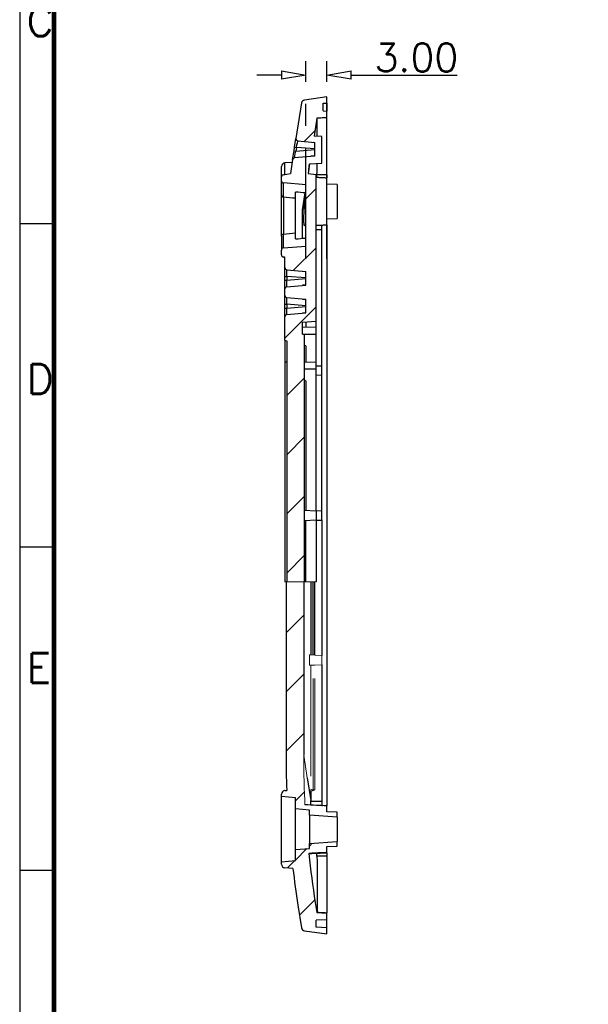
# Model space of a CAD drawing. Header units: millimetres. Extents: x 5293 to 5736, y -198 to 141.
# Tile 2 of 15: x 5293 to 5374, y -115 to 26. Entities that reach past the tile are written whole.
import ezdxf

# ---------------------------------------------------------------- set-up
doc = ezdxf.new("R2010")
doc.units = ezdxf.units.MM
doc.header["$LTSCALE"] = 0.5
doc.linetypes.add('CENTER', pattern=[50.8, 31.75, -6.35, 6.35, -6.35])
doc.layers.add('112', color=7, linetype='Continuous', true_color=0xffffff)
doc.layers.add('33', color=7, linetype='Continuous', true_color=0xffffff)
doc.layers.add('A1_KUANG', color=7, linetype='Continuous')
doc.layers.add('A4_KUANG', color=7, linetype='Continuous')
doc.layers.add('core', color=7, linetype='Continuous', lineweight=20)
doc.styles.get("Standard").update_dxf_attribs({"font": 'txt', "bigfont": 'gbcbig.shx'})
doc.dimstyles.new('VT-4.00', dxfattribs={"dimtxt": 4, "dimasz": 3.5, "dimexe": 2, "dimexo": 1.8, "dimgap": 0.5, "dimtad": 1, "dimzin": 0, "dimdsep": 46, "dimtxsty": 'Standard', "dimblk": 'CLOSEDBLANK', "dimcen": 0.3, "dimclrd": 1, "dimclre": 1, "dimclrt": 7, "dimadec": 1, "dimazin": 0, "dimtfac": 1, "dimtofl": 0, "dimtmove": 0, "dimatfit": 3, "dimldrblk": 'CLOSEDBLANK', "dimfxl": 0, "dimtolj": 1, "dimtzin": 0, "dimarcsym": 0})

# ---------------------------------------------------------------- blocks, each defined once
blk = doc.blocks.new('A$C3291225B')
at = {"layer": 'A4_KUANG'}
for p, q in [((2.865, 194.147), (2.865, 0)), ((2.865, 113.201), (0, 113.201)), ((2.865, 86.219), (0, 86.219)), ((2.865, 59.237), (0, 59.237))]:
    blk.add_line(p, q, dxfattribs=at)
at = {"layer": 'A4_KUANG', "color": 8}
blk.add_lwpolyline([(258, 0), (258, 197.012), (0, 197.012), (0, 0)], close=True, dxfattribs=at)
at = {"layer": 'A4_KUANG', "const_width": 0.4}
blk.add_lwpolyline([(2.865, 2.865), (2.865, 194.147), (255.126, 194.147), (255.135, 2.865), (2.865, 2.865)], dxfattribs=at)
at = {"layer": 'A4_KUANG'}
for s, p in [('C', (0.585, 128.855)), ('D', (0.585, 99.007)), ('E', (0.585, 74.891))]:
    blk.add_text(s, height=2.483, dxfattribs=at).set_placement(p)
blk = doc.blocks.new('_ClosedBlank')
at = {"color": 0, "linetype": 'ByBlock', "lineweight": -2}
for p, q in [((-1, 0.167), (0, 0)), ((-1, 0.167), (-1, -0.167)), ((0, 0), (-1, -0.167))]:
    blk.add_line(p, q, dxfattribs=at)
blk = doc.blocks.new('*D10')
at = {"layer": 'core', "color": 1, "linetype": 'CENTER', "lineweight": -2}
for p, q in [((5333.83, -8.49), (5333.83, 19.87)), ((5336.83, -8.49), (5336.83, 19.87)), ((5330.33, 17.87), (5326.83, 17.87)), ((5340.33, 17.87), (5355.5, 17.87))]:
    blk.add_line(p, q, dxfattribs=at)
at = {"layer": 'Defpoints', "color": 0, "linetype": 'CENTER'}
for p in [(5336.83, 17.87), (5333.83, -10.29), (5336.83, -10.29)]:
    blk.add_point(p, dxfattribs=at)
at = {"layer": 'core', "color": 1, "linetype": 'CENTER', "lineweight": -2, "xscale": 3.5, "yscale": 3.5, "zscale": 3.5}
blk.add_blockref('_ClosedBlank', (5333.83, 17.87), dxfattribs=at)
at = {"layer": 'core', "color": 1, "linetype": 'CENTER', "lineweight": -2, "xscale": 3.5, "yscale": 3.5, "zscale": 3.5, "rotation": 180}
blk.add_blockref('_ClosedBlank', (5336.83, 17.87), dxfattribs=at)
at = {"layer": 'core', "color": 7, "linetype": 'CENTER', "insert": (5349.67, 20.37), "char_height": 4, "attachment_point": 5}
blk.add_mtext('\\A1;3.00', dxfattribs=at)

msp = doc.modelspace()

# ---------------------------------------------------------------- linework, layer by layer
at = {"color": 251}
for p, q in [((5333.6, 8.344), (5335.115, 9.857)), ((5333.832, 0.095), (5335.332, 1.593)), ((5332.08, -10.137), (5335.332, -6.888)), ((5330.832, -19.864), (5335.332, -15.369)), ((5331.132, -28.046), (5333.632, -25.548)), ((5331.132, -36.527), (5333.632, -34.029)), ((5331.132, -45.008), (5333.632, -42.51)), ((5331.132, -53.489), (5333.632, -50.991)), ((5330.991, -62.111), (5333.522, -59.583)), ((5330.991, -70.592), (5333.522, -68.064)), ((5330.991, -79.073), (5333.522, -76.545)), ((5332.332, -86.214), (5333.657, -84.891)), ((5332.332, -94.695), (5333.975, -93.054)), ((5334.332, -92.697), (5334.757, -92.272)), ((5331.193, -95.833), (5332.247, -94.78)), ((5332.927, -102.582), (5335.122, -100.389))]:
    msp.add_line(p, q, dxfattribs=at)
at = {"layer": '112', "color": 7}
for p, q in [((5336.832, 14.727), (5333.638, 14.279)), ((5336.832, 13.856), (5336.832, 14.727)), ((5333.214, 13.861), (5332.413, 8.77)), ((5336.332, 13.83), (5336.832, 13.856)), ((5336.332, 12.725), (5336.332, 13.83)), ((5336.332, 12.725), (5336.832, 12.699)), ((5336.832, 13.856), (5336.832, 12.699)), ((5335.401, 11.676), (5334.999, 9.121)), ((5336.832, 11.751), (5335.401, 11.676)), ((5335.401, 11.676), (5335.422, 11.677)), ((5336.832, 11.751), (5336.832, 12.699)), ((5332.22, 7.541), (5332.413, 8.77)), ((5336.132, 9.061), (5334.999, 9.121)), ((5336.132, 5.213), (5336.132, 9.061)), ((5332.134, 6.999), (5332.22, 7.541)), ((5332.49, 7.495), (5332.405, 6.953)), ((5332.405, 6.953), (5335.132, 7.191)), ((5335.132, 7.264), (5332.49, 7.495)), ((5332.683, 8.424), (5335.132, 8.21)), ((5334.859, 8.234), (5334.857, 8.22)), ((5334.857, 8.22), (5335.132, 8.21)), ((5335.132, 6.245), (5335.132, 8.21)), ((5331.936, 5.737), (5331.62, 3.727)), ((5331.936, 5.737), (5332.134, 6.999)), ((5335.132, 6.245), (5332.206, 5.989)), ((5335.132, 6.245), (5334.543, 6.224)), ((5330.332, 3.249), (5330.332, 4.761)), ((5331.873, 5.335), (5330.797, 5.26)), ((5330.797, 3.582), (5330.797, 5.26)), ((5334.37, 5.121), (5334.151, 3.727)), ((5334.247, 4.337), (5334.151, 3.727)), ((5334.247, 4.337), (5334.37, 5.121)), ((5334.247, 4.337), (5334.247, 4.337)), ((5334.37, 5.121), (5336.132, 5.213)), ((5330.332, 2.686), (5330.332, 3.249)), ((5330.58, 3.544), (5331.62, 3.727)), ((5334.151, 3.727), (5335.332, 3.624)), ((5335.332, -17.45), (5335.332, 3.624)), ((5330.332, 0.686), (5330.332, 2.686)), ((5333.832, 2.105), (5330.606, 2.388)), ((5330.606, 0.388), (5330.606, 2.388)), ((5333.832, -6.65), (5333.832, 2.105)), ((5338.332, 2.149), (5336.832, 2.227)), ((5338.332, 2.149), (5338.332, -2.694)), ((5330.332, -5.231), (5330.332, 0.686)), ((5330.606, 0.388), (5330.606, -4.933)), ((5332.332, 0.236), (5332.332, 1.094)), ((5332.332, -4.782), (5332.332, 0.236)), ((5333.332, -1.477), (5333.719, 0.984)), ((5333.718, 0.974), (5333.332, -1.478)), ((5333.332, -5.561), (5333.332, -1.477)), ((5336.832, -2.773), (5338.332, -2.694)), ((5336.132, -4.273), (5336.132, -3.639)), ((5336.832, -3.619), (5336.832, -86.914)), ((5330.332, -5.231), (5330.332, -7.231)), ((5330.606, -6.933), (5330.606, -4.933)), ((5332.332, -5.639), (5332.332, -4.782)), ((5335.332, -4.273), (5336.132, -4.273)), ((5336.132, -23.855), (5336.132, -4.273)), ((5330.606, -6.933), (5333.832, -6.65)), ((5330.332, -7.933), (5330.332, -7.231)), ((5330.832, -8.273), (5330.58, -8.228)), ((5330.832, -9.753), (5330.832, -8.273)), ((5330.832, -10.998), (5330.832, -9.753)), ((5330.832, -10.998), (5331.106, -10.998)), ((5330.832, -11.547), (5330.832, -10.998)), ((5331.106, -10.051), (5333.832, -10.29)), ((5333.832, -11.236), (5331.106, -10.998)), ((5331.106, -10.998), (5331.106, -11.547)), ((5333.332, -10.246), (5333.332, -10.273)), ((5333.332, -10.273), (5333.832, -10.29)), ((5333.832, -12.255), (5333.832, -10.29)), ((5330.832, -11.547), (5331.106, -11.547)), ((5330.832, -12.792), (5330.832, -11.547)), ((5331.106, -11.547), (5333.832, -11.309)), ((5331.106, -12.494), (5333.832, -12.255)), ((5333.832, -12.255), (5333.332, -12.273)), ((5333.332, -12.273), (5333.332, -12.299)), ((5330.832, -13.753), (5330.832, -12.792)), ((5330.832, -14.998), (5330.832, -13.753)), ((5331.106, -14.051), (5333.832, -14.29)), ((5330.832, -14.998), (5331.106, -14.998)), ((5330.832, -15.547), (5330.832, -14.998)), ((5333.832, -15.236), (5331.106, -14.998)), ((5331.106, -14.998), (5331.106, -15.547)), ((5331.106, -15.547), (5333.832, -15.309)), ((5333.332, -14.246), (5333.332, -14.273)), ((5333.332, -14.273), (5333.832, -14.29)), ((5333.332, -14.273), (5333.632, -14.273)), ((5333.832, -16.255), (5333.832, -14.29)), ((5330.832, -15.547), (5331.106, -15.547)), ((5330.832, -16.792), (5330.832, -15.547)), ((5330.832, -20.163), (5330.832, -16.792)), ((5331.106, -16.494), (5333.832, -16.255)), ((5333.832, -16.255), (5333.332, -16.273)), ((5333.332, -16.273), (5333.332, -16.299)), ((5333.332, -17.555), (5335.332, -17.45)), ((5333.332, -19.273), (5333.332, -17.555)), ((5335.332, -18.342), (5333.332, -18.273)), ((5333.832, -17.529), (5333.832, -18.29)), ((5335.332, -18.342), (5335.332, -17.45)), ((5335.332, -19.273), (5335.332, -18.342)), ((5333.632, -19.325), (5333.332, -19.273)), ((5333.332, -19.273), (5335.332, -19.273)), ((5333.632, -54.799), (5333.632, -19.325)), ((5335.332, -23.342), (5335.332, -19.273)), ((5330.832, -20.163), (5331.132, -20.273)), ((5330.832, -20.163), (5330.832, -23.273)), ((5331.132, -54.799), (5331.132, -20.273)), ((5333.832, -21.014), (5333.832, -23.29)), ((5330.832, -23.273), (5331.132, -23.273)), ((5330.832, -23.273), (5330.832, -54.799)), ((5335.332, -23.342), (5333.632, -23.283)), ((5335.332, -24.273), (5335.332, -23.342)), ((5335.332, -23.814), (5336.132, -23.855)), ((5336.132, -23.864), (5335.332, -23.823)), ((5336.132, -23.864), (5336.132, -23.855)), ((5336.132, -25.181), (5336.132, -23.864)), ((5333.632, -24.273), (5335.332, -24.273)), ((5335.332, -44.627), (5335.332, -24.273)), ((5336.132, -25.181), (5335.332, -25.222)), ((5336.132, -25.19), (5335.332, -25.231)), ((5336.132, -25.19), (5336.132, -25.181)), ((5336.132, -44.605), (5336.132, -25.19)), ((5333.832, -26.014), (5333.832, -44.549)), ((5333.632, -44.538), (5335.332, -44.627)), ((5335.332, -44.564), (5336.132, -44.605)), ((5335.332, -44.573), (5336.132, -44.614)), ((5335.332, -44.627), (5335.332, -45.918)), ((5336.132, -44.614), (5336.132, -44.605)), ((5336.132, -45.931), (5336.132, -44.614)), ((5333.632, -46.007), (5335.332, -45.918)), ((5333.832, -54.799), (5333.832, -45.996)), ((5335.332, -45.918), (5335.332, -54.799)), ((5335.332, -45.972), (5336.132, -45.931)), ((5335.332, -45.981), (5336.132, -45.94)), ((5336.132, -45.931), (5336.132, -45.94)), ((5336.132, -45.94), (5336.132, -65.355)), ((5330.991, -54.799), (5330.991, -79.398)), ((5333.522, -54.799), (5333.522, -79.666)), ((5334.538, -54.799), (5334.538, -65.273)), ((5334.859, -65.273), (5334.859, -54.799)), ((5335.132, -65.303), (5335.132, -54.799)), ((5336.132, -66.69), (5336.132, -86.273)), ((5334.032, -82.912), (5334.543, -86.163)), ((5330.332, -85.598), (5330.332, -85.239)), ((5332.332, -85.773), (5330.332, -85.598)), ((5330.332, -90.273), (5330.332, -85.598)), ((5330.797, -84.74), (5331.094, -84.719)), ((5332.332, -87.348), (5332.332, -85.773)), ((5334.543, -84.823), (5334.543, -86.162)), ((5334.332, -87.523), (5332.332, -87.348)), ((5332.332, -90.273), (5332.332, -87.348)), ((5334.332, -88.243), (5334.332, -87.523)), ((5334.543, -86.273), (5336.132, -86.273)), ((5336.132, -86.273), (5336.132, -86.959)), ((5336.832, -87.773), (5336.832, -86.936)), ((5336.832, -86.994), (5336.832, -86.994)), ((5338.332, -88.523), (5334.332, -88.243)), ((5334.332, -88.243), (5334.332, -90.273)), ((5338.332, -87.851), (5336.832, -87.773)), ((5338.332, -88.523), (5338.332, -87.851)), ((5338.332, -88.523), (5338.332, -92.023)), ((5330.332, -94.947), (5330.332, -90.273)), ((5332.332, -93.197), (5332.332, -90.273)), ((5334.332, -90.273), (5334.332, -92.302)), ((5332.332, -93.197), (5334.332, -93.023)), ((5334.332, -92.302), (5338.332, -92.023)), ((5334.332, -93.023), (5334.332, -92.302)), ((5336.832, -92.773), (5338.332, -92.694)), ((5336.832, -93.638), (5336.832, -92.773)), ((5338.332, -92.694), (5338.332, -92.023)), ((5332.332, -94.773), (5332.332, -93.197)), ((5330.332, -94.947), (5332.332, -94.773)), ((5330.332, -95.306), (5330.332, -94.947)), ((5331.975, -95.887), (5330.797, -95.805)), ((5332.701, -101.147), (5333.214, -104.406)), ((5335.171, -100.759), (5335.401, -102.221)), ((5335.401, -102.221), (5336.832, -102.296)), ((5335.401, -102.221), (5335.422, -102.222)), ((5336.832, -103.244), (5336.832, -102.296)), ((5336.832, -103.244), (5335.332, -103.323)), ((5335.332, -104.323), (5335.332, -103.323)), ((5336.832, -104.401), (5335.332, -104.323)), ((5336.832, -104.401), (5336.832, -103.244)), ((5336.832, -105.273), (5336.832, -104.401)), ((5333.638, -104.824), (5336.832, -105.273))]:
    msp.add_line(p, q, dxfattribs=at)
for centre, radius, start, end in [((5333.707, 13.783), 0.5, 98, 171.06269), ((5332.709, 8.723), 0.3, 171.06269, 265), ((5332.232, 5.69), 0.3, 95, 171.06269), ((5330.832, 4.761), 0.5, 94, 180), ((5330.632, 3.249), 0.3, 100, 180), ((5330.632, 2.686), 0.3, 180, 265), ((5330.632, -7.231), 0.3, 95, 180), ((5330.632, -7.933), 0.3, 180, 260), ((5331.132, -9.753), 0.3, 180, 265), ((5331.132, -12.792), 0.3, 95, 180), ((5331.132, -13.753), 0.3, 180, 265), ((5331.132, -16.792), 0.3, 95, 180), ((5330.832, -85.239), 0.5, 94, 180), ((5330.832, -95.306), 0.5, 180, 266), ((5333.707, -104.328), 0.5, 188.93731, 262)]:
    msp.add_arc(centre, radius, start, end, dxfattribs=at)
for centre, major_axis, ratio, start_param, end_param in [((5332.516, 7.495), (0.296, -0.047), 0.0135904, 3.1415927, 4.6261847), ((5332.431, 6.953), (0.296, -0.047), 0.0135904, 3.1415927, 4.6261847), ((5401.851, -90.273), (-15.474, 98.396), 0.7027749, 1.3506487, 1.4045965), ((5401.851, -90.273), (-14.921, 94.882), 0.7027749, 1.4973955, 1.5707963), ((5401.851, -90.273), (-15.474, 98.396), 0.7027749, 1.5174716, 1.5707963)]:
    msp.add_ellipse(centre, major_axis=major_axis, ratio=ratio, start_param=start_param, end_param=end_param, dxfattribs=at)
at = {"layer": '112', "color": 7, "extrusion": (0, 0, -1)}
for centre, major_axis, ratio, start_param, end_param in [((5332.515, 7.485), (0.169, 0.939), 0.0271957, 4.7175204, 6.2807206), ((5332.432, 6.962), (0.226, 0.973), 0.0247755, 3.1334973, 4.6966974), ((5404.107, 14.075), (18.196, 94.906), 0.6980944, 4.4651568, 4.4694214), ((5331.132, -11.007), (0.026, -0.956), 0.0270601, 1.5815099, 3.14471), ((5331.132, -11.538), (0.026, 0.956), 0.0270601, 3.1384753, 4.7016754), ((5331.132, -15.007), (0.026, -0.956), 0.0270601, 1.5815099, 3.14471), ((5331.132, -15.538), (0.026, 0.956), 0.0270601, 3.1384753, 4.7016754), ((5315.691, -19.434), (18.141, -1.584), 0.0521696, 6.1300017, 6.2786294), ((5315.691, -24.434), (18.141, -1.584), 0.0521696, 6.1300017, 6.2786294), ((5404.493, -99.403), (18.983, -95.703), 0.7034672, 1.8457422, 1.8468878), ((5404.107, -104.62), (18.196, -94.906), 0.6980944, 1.8137639, 1.8186791)]:
    msp.add_ellipse(centre, major_axis=major_axis, ratio=ratio, start_param=start_param, end_param=end_param, dxfattribs=at)
at = {"layer": '112', "color": 7}
for points, knots in [([(5336.832, 11.751), (5336.687, 11.743), (5336.541, 11.735), (5336.396, 11.728), (5336.251, 11.72), (5336.105, 11.713), (5335.96, 11.705), (5335.781, 11.696), (5335.602, 11.686), (5335.422, 11.677)], [0, 0, 0, 0, 0.3091968, 0.3091968, 0.3091968, 0.6183935, 0.6183935, 0.6183935, 1, 1, 1, 1]), ([(5335.449, 9.1), (5335.448, 9.185), (5335.448, 9.268), (5335.448, 10.814), (5335.466, 11.681), (5335.425, 11.678)], [0, 0, 0, 0, 0.0526171, 0.0526171, 1, 1, 1, 1]), ([(5336.832, 11.751), (5336.832, 11.751), (5336.832, 11.751), (5336.832, 11.751), (5336.832, 11.751), (5336.832, 11.751), (5336.832, 11.751), (5336.832, 11.751), (5336.832, 11.751), (5336.832, 11.751)], [0, 0, 0, 0, 0.3665928, 0.3665928, 0.3665928, 0.6832964, 0.6832964, 0.6832964, 1, 1, 1, 1]), ([(5336.832, 3.571), (5336.832, 5.743), (5336.832, 7.889), (5336.832, 10.688), (5336.832, 11.517), (5336.832, 11.709)], [0, 0, 0, 0, 0.5400753, 0.5400753, 1, 1, 1, 1]), ([(5336.832, 3.571), (5336.687, 3.571), (5336.541, 3.571), (5336.396, 3.571), (5336.251, 3.571), (5336.105, 3.571), (5335.96, 3.572), (5335.781, 3.572), (5335.602, 3.572), (5335.422, 3.572)], [0, 0, 0, 0, 0.3091968, 0.3091968, 0.3091968, 0.6183935, 0.6183935, 0.6183935, 1, 1, 1, 1]), ([(5336.832, -3.608), (5336.832, -3.603), (5336.832, -3.599), (5336.832, -3.581), (5336.832, -3.533), (5336.832, -3.424), (5336.832, -3.262), (5336.832, -3.095), (5336.832, -2.867), (5336.832, -2.593), (5336.832, -2.326), (5336.832, -2.008), (5336.832, -1.67), (5336.832, -1.33), (5336.832, -0.959), (5336.832, -0.586), (5336.832, -0.208), (5336.832, 0.183), (5336.832, 0.551), (5336.832, 0.908), (5336.832, 1.254), (5336.832, 1.563), (5336.832, 1.886), (5336.832, 2.177), (5336.832, 2.408), (5336.832, 2.628), (5336.832, 2.803), (5336.832, 2.919), (5336.832, 3.032), (5336.832, 3.097), (5336.832, 3.09)], [0, 0, 0, 0, 0.0396169, 0.0396169, 0.0396169, 0.1446498, 0.1446498, 0.1446498, 0.2538994, 0.2538994, 0.2538994, 0.3609172, 0.3609172, 0.3609172, 0.4683414, 0.4683414, 0.4683414, 0.5774295, 0.5774295, 0.5774295, 0.6826214, 0.6826214, 0.6826214, 0.7927521, 0.7927521, 0.7927521, 0.8974894, 0.8974894, 0.8974894, 1, 1, 1, 1]), ([(5330.332, 0.686), (5330.332, 0.651), (5330.338, 0.615), (5330.363, 0.549), (5330.382, 0.517), (5330.43, 0.462), (5330.46, 0.438), (5330.528, 0.402), (5330.566, 0.391), (5330.606, 0.388)], [0, 0, 0, 0, 0.25, 0.25, 0.5, 0.5, 0.75, 0.75, 1, 1, 1, 1]), ([(5333.661, -3.743), (5333.625, -3.693), (5333.596, -3.577), (5333.576, -3.406), (5333.555, -3.231), (5333.545, -2.992), (5333.546, -2.706), (5333.547, -2.43), (5333.559, -2.103), (5333.58, -1.755), (5333.601, -1.406), (5333.632, -1.025), (5333.668, -0.642), (5333.706, -0.25), (5333.751, 0.154), (5333.797, 0.537), (5333.809, 0.63), (5333.82, 0.723), (5333.832, 0.815)], [0.07077501, 0.07077501, 0.07077501, 0.07077501, 0.24618952, 0.24618952, 0.24618952, 0.426384, 0.426384, 0.426384, 0.6008624, 0.6008624, 0.6008624, 0.7761124, 0.7761124, 0.7761124, 0.95607779, 0.95607779, 0.95607779, 1, 1, 1, 1]), ([(5330.332, -5.231), (5330.332, -5.196), (5330.338, -5.16), (5330.363, -5.094), (5330.382, -5.062), (5330.43, -5.007), (5330.46, -4.983), (5330.528, -4.947), (5330.566, -4.936), (5330.606, -4.933)], [0, 0, 0, 0, 0.25, 0.25, 0.5, 0.5, 0.75, 0.75, 1, 1, 1, 1]), ([(5336.832, -86.936), (5336.338, -86.91), (5335.843, -86.885), (5335.349, -86.859), (5334.801, -86.83), (5334.253, -86.801), (5333.706, -86.773)], [0, 0, 0, 0, 0.4743531, 0.4743531, 0.4743531, 1, 1, 1, 1]), ([(5334.577, -86.887), (5334.572, -86.842), (5334.567, -86.795), (5334.562, -86.746), (5334.554, -86.647), (5334.548, -86.538), (5334.545, -86.428), (5334.544, -86.376), (5334.543, -86.324), (5334.543, -86.273)], [0, 0, 0, 0, 0.2558881, 0.2558881, 0.2558881, 0.7651341, 0.7651341, 0.7651341, 1, 1, 1, 1]), ([(5334.256, -93.773), (5334.804, -93.744), (5335.352, -93.715), (5335.899, -93.686), (5336.21, -93.67), (5336.521, -93.654), (5336.832, -93.638)], [0, 0, 0, 0, 0.6379738, 0.6379738, 0.6379738, 1, 1, 1, 1]), ([(5336.832, -94.116), (5336.687, -94.116), (5336.541, -94.116), (5336.396, -94.116), (5336.251, -94.116), (5336.105, -94.117), (5335.96, -94.117), (5335.781, -94.117), (5335.602, -94.117), (5335.422, -94.117)], [0, 0, 0, 0, 0.3091968, 0.3091968, 0.3091968, 0.6183935, 0.6183935, 0.6183935, 1, 1, 1, 1]), ([(5335.422, -94.117), (5335.467, -96.269), (5335.448, -98.396), (5335.448, -101.359), (5335.466, -102.226), (5335.425, -102.223)], [0, 0, 0, 0, 0.5057288, 0.5057288, 1, 1, 1, 1]), ([(5336.832, -94.116), (5336.832, -96.288), (5336.832, -98.434), (5336.832, -101.233), (5336.832, -102.062), (5336.832, -102.254)], [0, 0, 0, 0, 0.5400753, 0.5400753, 1, 1, 1, 1]), ([(5336.832, -102.296), (5336.687, -102.288), (5336.541, -102.28), (5336.396, -102.273), (5336.251, -102.265), (5336.105, -102.258), (5335.96, -102.25), (5335.781, -102.241), (5335.602, -102.231), (5335.422, -102.222)], [0, 0, 0, 0, 0.3091968, 0.3091968, 0.3091968, 0.6183935, 0.6183935, 0.6183935, 1, 1, 1, 1]), ([(5336.832, -102.296), (5336.832, -102.296), (5336.832, -102.296), (5336.832, -102.296), (5336.832, -102.296), (5336.832, -102.296), (5336.832, -102.296), (5336.832, -102.296), (5336.832, -102.296), (5336.832, -102.296)], [0, 0, 0, 0, 0.3665928, 0.3665928, 0.3665928, 0.6832964, 0.6832964, 0.6832964, 1, 1, 1, 1])]:
    msp.add_open_spline(points, degree=3, knots=knots, dxfattribs=at)
for points, degree in [([(5335.422, 3.572), (5335.433, 4.112), (5335.441, 4.651), (5335.445, 5.178)], 3), ([(5336.832, 3.092), (5335.332, 3.171)], 1), ([(5336.832, 3.571), (5336.832, 3.417), (5336.832, 3.262), (5336.832, 3.108)], 3), ([(5330.606, 0.388), (5331.181, 0.337), (5331.757, 0.287), (5332.332, 0.236)], 3), ([(5333.832, 0.964), (5333.332, 1.007), (5332.832, 1.051), (5332.332, 1.094)], 3), ([(5333.708, -3.772), (5333.691, -3.773), (5333.676, -3.763), (5333.661, -3.743)], 3), ([(5333.709, -3.772), (5333.832, -3.766)], 1), ([(5335.332, -3.687), (5336.833, -3.609)], 1), ([(5330.606, -4.933), (5331.181, -4.882), (5331.757, -4.832), (5332.332, -4.782)], 3), ([(5332.332, -5.639), (5332.832, -5.596), (5333.332, -5.553), (5333.832, -5.509)], 3), ([(5334.267, -93.709), (5336.832, -93.577)], 1), ([(5336.832, -93.658), (5336.832, -93.811), (5336.832, -93.964), (5336.832, -94.116)], 3)]:
    msp.add_open_spline(points, degree=degree, dxfattribs=at)
at = {"layer": '33', "color": 223}
for p, q in [((5334.538, 6.193), (5334.543, 6.224)), ((5334.543, 6.224), (5334.538, 6.193)), ((5333.522, -79.666), (5333.522, -79.666))]:
    msp.add_line(p, q, dxfattribs=at)
at = {"layer": 'core', "linetype": 'CENTER'}
for p, q in [((5330.832, -54.799), (5335.332, -54.799)), ((5334.538, -65.273), (5334.37, -65.273)), ((5334.37, -65.273), (5334.37, -66.773)), ((5336.132, -65.364), (5334.37, -65.273)), ((5335.132, -65.303), (5334.538, -65.273)), ((5334.999, -65.273), (5334.859, -65.273)), ((5334.859, -65.273), (5335.132, -65.287)), ((5335.132, -65.28), (5334.999, -65.273)), ((5336.132, -65.355), (5335.132, -65.303)), ((5336.132, -65.355), (5336.132, -65.364)), ((5336.132, -65.364), (5336.132, -66.681)), ((5336.132, -66.681), (5334.37, -66.773)), ((5334.37, -66.773), (5334.538, -66.773)), ((5334.538, -66.773), (5335.132, -66.742)), ((5334.538, -66.773), (5334.538, -84.583)), ((5335.132, -66.758), (5334.859, -66.773)), ((5334.859, -84.555), (5334.859, -66.773)), ((5334.859, -66.773), (5334.999, -66.773)), ((5335.132, -66.765), (5334.999, -66.773)), ((5335.132, -66.742), (5336.132, -66.69)), ((5335.132, -84.531), (5335.132, -66.742)), ((5336.132, -66.681), (5336.132, -66.69)), ((5333.522, -79.666), (5334.032, -82.912)), ((5334.032, -82.912), (5334.032, -82.912)), ((5334.538, -84.583), (5334.859, -84.555))]:
    msp.add_line(p, q, dxfattribs=at)
msp.add_ellipse((5401.851, -90.273), major_axis=(-14.921, 94.882), ratio=0.7027749, start_param=1.3493815, end_param=1.4240495, dxfattribs=at)
at = {"layer": 'core', "linetype": 'CENTER', "extrusion": (0, 0, -1)}
for centre, major_axis, ratio, start_param, end_param in [((5334.69, -84.562), (0.003, 0.954), 0.1593856, 4.4348085, 4.6902832), ((5316.991, -86.111), (18.141, 1.584), 0.0521696, 0.0045559, 0.2600306), ((5334.711, -84.56), (0.001, 0.954), 0.1551275, 1.564673, 1.7390192)]:
    msp.add_ellipse(centre, major_axis=major_axis, ratio=ratio, start_param=start_param, end_param=end_param, dxfattribs=at)

# ---------------------------------------------------------------- block references
at = {"layer": 'A1_KUANG', "color": 1, "lineweight": 0, "xscale": 1.718413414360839, "yscale": 1.718413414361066, "zscale": 1.718413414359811}
msp.add_blockref('A$C3291225B', (5292.837, -197.991), dxfattribs=at)

# ---------------------------------------------------------------- dimensions: what is measured, and where the dimension line sits
at = {"layer": 'core', "linetype": 'CENTER'}
dim = msp.add_linear_dim(base=(5336.832, 17.872), p1=(5333.832, -10.29), p2=(5336.832, -10.29), dimstyle='VT-4.00', dxfattribs=at)
dim.commit()
dim.dimension.update_dxf_attribs({"geometry": '*D10', "text_midpoint": (5349.665, 20.372)})

doc.saveas('drawing.dxf')
